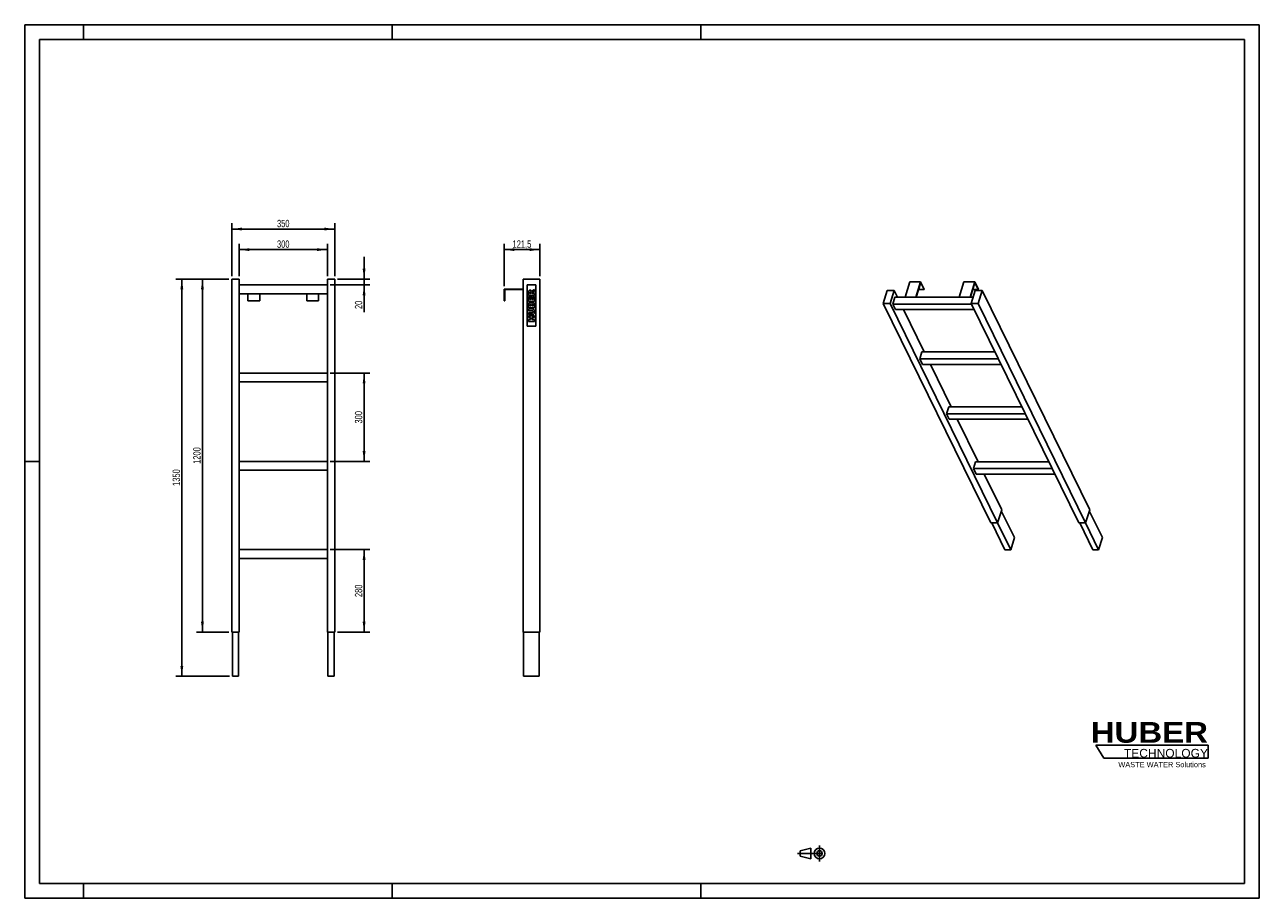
# Model space of a CAD drawing. Header units: millimetres. Extents: x 0 to 4200, y 0 to 2970.
import ezdxf

# ---------------------------------------------------------------- set-up
doc = ezdxf.new("R2010")
doc.units = ezdxf.units.MM
doc.header["$LTSCALE"] = 231
doc.linetypes.add('CENTER', pattern=[0.6, 0.375, -0.075, 0.075, -0.075])
doc.layers.get('0').update_dxf_attribs({"linetype": 'CONTINUOUS'})
for name, color, linetype in [('007_CURVES', 7, 'CONTINUOUS'), ('050_DIMENSIONING', 7, 'CONTINUOUS'), ('HUBER_Logo_BL0', 7, 'CONTINUOUS')]:
    doc.layers.add(name, color=color, linetype=linetype)
doc.styles.get("Standard").update_dxf_attribs({"font": 'txt', "width": 0.7})
doc.styles.add('TEXTSTYLE_2', font='ariblk.ttf')
doc.styles.add('TEXTSTYLE_3', font='arial.ttf')
doc.dimstyles.new('DIMSTYLE_1', dxfattribs={"dimtxt": 25, "dimasz": 35, "dimexe": 2, "dimexo": 1, "dimtad": 1, "dimdec": 1, "dimtxsty": 'STANDARD', "dimblk": '_FILLED', "dimblk1": '_FILLED', "dimblk2": '_FILLED', "dimcen": 0.09, "dimazin": 2, "dimtp": 0.5, "dimtm": 0.5, "dimtfac": 1, "dimtdec": 1, "dimtofl": 0, "dimtmove": 0, "dimatfit": 3, "dimldrblk": '_FILLED', "dimfxl": 1, "dimtolj": 1, "dimarcsym": 0})
doc.dimstyles.new('DIMSTYLE_2', dxfattribs={"dimtxt": 25, "dimasz": 35, "dimexe": 2, "dimexo": 1, "dimtad": 1, "dimtxsty": 'STANDARD', "dimblk": '_FILLED', "dimblk1": '_FILLED', "dimblk2": '_FILLED', "dimcen": 0.09, "dimazin": 2, "dimtp": 0.5, "dimtm": 0.5, "dimtfac": 1, "dimtofl": 0, "dimtmove": 0, "dimatfit": 3, "dimldrblk": '_FILLED', "dimfxl": 1, "dimtolj": 1, "dimarcsym": 0})
doc.dimstyles.new('DIMSTYLE_3', dxfattribs={"dimtxt": 25, "dimasz": 35, "dimexe": 2, "dimexo": 1, "dimtad": 1, "dimtxsty": 'STANDARD', "dimblk": '_FILLED', "dimblk1": '_FILLED', "dimblk2": '_FILLED', "dimcen": 0.09, "dimazin": 2, "dimtp": 1.2, "dimtm": 1.2, "dimtfac": 1, "dimtofl": 0, "dimtmove": 0, "dimatfit": 3, "dimldrblk": '_FILLED', "dimfxl": 1, "dimtolj": 1, "dimarcsym": 0})
doc.dimstyles.new('DIMSTYLE_4', dxfattribs={"dimtxt": 25, "dimasz": 35, "dimexe": 2, "dimexo": 1, "dimtad": 1, "dimtxsty": 'STANDARD', "dimblk": '_FILLED', "dimblk1": '_FILLED', "dimblk2": '_FILLED', "dimcen": 0.09, "dimazin": 2, "dimtp": 0.2, "dimtm": 0.2, "dimtfac": 1, "dimtofl": 0, "dimtmove": 0, "dimatfit": 3, "dimldrblk": '_FILLED', "dimfxl": 1, "dimtolj": 1, "dimarcsym": 0})

# ---------------------------------------------------------------- blocks, each defined once
blk = doc.blocks.new('HUBER_LOGO_BL0', base_point=(3837.5, 503.7))
at = {"layer": 'HUBER_Logo_BL0', "color": 5, "linetype": 'CONTINUOUS'}
for p, q in [((4026.4, 521), (3643.9, 521)), ((3643.9, 521), (3670.9, 476)), ((4026.4, 521), (4026.4, 476)), ((3670.9, 476), (4026.4, 476))]:
    blk.add_line(p, q, dxfattribs=at)
at = {"layer": 'HUBER_Logo_BL0', "color": 2, "linetype": 'CONTINUOUS', "attachment_point": 3, "line_spacing_factor": 0.78}
for s, insert, char_height, width, style in [('HUBER\\P\\fArial;\\H29.25;TECHNOLOGY ', (4025.4, 599.1), 70.2, 387.672, 'TEXTSTYLE_2'), ('WASTE WATER Solutions', (4018, 463.6), 18, 297.033, 'TEXTSTYLE_3')]:
    blk.add_mtext(s, dxfattribs=dict(at, insert=insert, char_height=char_height, width=width, style=style))
blk = doc.blocks.new('_FILLED')
at = {"color": 0, "linetype": 'BYBLOCK'}
blk.add_solid([(0, 0), (-1, 0.14), (-1, -0.14)], dxfattribs=at)
blk = doc.blocks.new('*D0')
at = {"layer": '050_DIMENSIONING', "color": 2, "linetype": 'CONTINUOUS'}
for p, q in [((729.6, 2115.3), (729.6, 2225.3)), ((729.6, 2205.3), (879.6, 2205.3)), ((1029.6, 2205.3), (879.6, 2205.3)), ((1029.6, 2115.3), (1029.6, 2225.3))]:
    blk.add_line(p, q, dxfattribs=at)
at = {"layer": '050_DIMENSIONING', "color": 2, "linetype": 'CONTINUOUS', "xscale": 35, "yscale": 35, "zscale": 35, "rotation": 180}
blk.add_blockref('_FILLED', (729.6, 2205.3), dxfattribs=at)
at = {"layer": '050_DIMENSIONING', "color": 2, "linetype": 'CONTINUOUS', "xscale": 35, "yscale": 35, "zscale": 35}
blk.add_blockref('_FILLED', (1029.6, 2205.3), dxfattribs=at)
at = {"layer": '050_DIMENSIONING', "color": 2, "linetype": 'CONTINUOUS', "insert": (879.6, 2236.6), "char_height": 25, "width": 85.714, "attachment_point": 2, "line_spacing_factor": 0.9}
blk.add_mtext('300', dxfattribs=at)
blk = doc.blocks.new('*D1')
at = {"layer": '050_DIMENSIONING', "color": 2, "linetype": 'CONTINUOUS'}
for p, q in [((1630.9, 2081.3), (1630.9, 2225.3)), ((1630.9, 2205.3), (1691.6, 2205.3)), ((1752.4, 2205.3), (1691.6, 2205.3)), ((1752.4, 2115.3), (1752.4, 2225.3))]:
    blk.add_line(p, q, dxfattribs=at)
at = {"layer": '050_DIMENSIONING', "color": 2, "linetype": 'CONTINUOUS', "xscale": 35, "yscale": 35, "zscale": 35, "rotation": 180}
blk.add_blockref('_FILLED', (1630.9, 2205.3), dxfattribs=at)
at = {"layer": '050_DIMENSIONING', "color": 2, "linetype": 'CONTINUOUS', "xscale": 35, "yscale": 35, "zscale": 35}
blk.add_blockref('_FILLED', (1752.4, 2205.3), dxfattribs=at)
at = {"layer": '050_DIMENSIONING', "color": 2, "linetype": 'CONTINUOUS', "insert": (1691.6, 2236.6), "char_height": 25, "width": 120.536, "attachment_point": 2, "line_spacing_factor": 0.9}
blk.add_mtext('121,5', dxfattribs=at)
blk = doc.blocks.new('*D2')
at = {"layer": '050_DIMENSIONING', "color": 2, "linetype": 'CONTINUOUS'}
for p, q in [((704.6, 2115.3), (704.6, 2295.3)), ((704.6, 2275.3), (879.6, 2275.3)), ((1054.6, 2275.3), (879.6, 2275.3)), ((1054.6, 2115.3), (1054.6, 2295.3))]:
    blk.add_line(p, q, dxfattribs=at)
at = {"layer": '050_DIMENSIONING', "color": 2, "linetype": 'CONTINUOUS', "xscale": 35, "yscale": 35, "zscale": 35, "rotation": 180}
blk.add_blockref('_FILLED', (704.6, 2275.3), dxfattribs=at)
at = {"layer": '050_DIMENSIONING', "color": 2, "linetype": 'CONTINUOUS', "xscale": 35, "yscale": 35, "zscale": 35}
blk.add_blockref('_FILLED', (1054.6, 2275.3), dxfattribs=at)
at = {"layer": '050_DIMENSIONING', "color": 2, "linetype": 'CONTINUOUS', "insert": (879.6, 2306.6), "char_height": 25, "width": 83.036, "attachment_point": 2, "line_spacing_factor": 0.9}
blk.add_mtext('350', dxfattribs=at)
blk = doc.blocks.new('*D3')
at = {"layer": '050_DIMENSIONING', "color": 2, "linetype": 'CONTINUOUS'}
for p, q in [((694.6, 2105.3), (584.6, 2105.3)), ((604.6, 2105.3), (604.6, 1505.3)), ((604.6, 905.3), (604.6, 1505.3)), ((694.6, 905.3), (584.6, 905.3))]:
    blk.add_line(p, q, dxfattribs=at)
at = {"layer": '050_DIMENSIONING', "color": 2, "linetype": 'CONTINUOUS', "xscale": 35, "yscale": 35, "zscale": 35}
for p, rotation in [((604.6, 2105.3), 90), ((604.6, 905.3), 270)]:
    blk.add_blockref('_FILLED', p, dxfattribs=dict(at, rotation=rotation))
at = {"layer": '050_DIMENSIONING', "color": 2, "linetype": 'CONTINUOUS', "insert": (573.3, 1505.3), "char_height": 25, "width": 109.821, "attachment_point": 2, "rotation": 90, "line_spacing_factor": 0.9}
blk.add_mtext('1200', dxfattribs=at)
blk = doc.blocks.new('*D4')
at = {"layer": '050_DIMENSIONING', "color": 2, "linetype": 'CONTINUOUS'}
for p, q in [((694.6, 2105.3), (514.6, 2105.3)), ((534.6, 2105.3), (534.6, 1430.3)), ((534.6, 755.3), (534.6, 1430.3)), ((696.6, 755.3), (514.6, 755.3))]:
    blk.add_line(p, q, dxfattribs=at)
at = {"layer": '050_DIMENSIONING', "color": 2, "linetype": 'CONTINUOUS', "xscale": 35, "yscale": 35, "zscale": 35}
for p, rotation in [((534.6, 2105.3), 90), ((534.6, 755.3), 270)]:
    blk.add_blockref('_FILLED', p, dxfattribs=dict(at, rotation=rotation))
at = {"layer": '050_DIMENSIONING', "color": 2, "linetype": 'CONTINUOUS', "insert": (503.3, 1430.3), "char_height": 25, "width": 104.464, "attachment_point": 2, "rotation": 90, "line_spacing_factor": 0.9}
blk.add_mtext('1350', dxfattribs=at)
blk = doc.blocks.new('*D5')
at = {"layer": '050_DIMENSIONING', "color": 2, "linetype": 'CONTINUOUS'}
for p, q in [((1039.6, 1185.3), (1174.6, 1185.3)), ((1154.6, 1185.3), (1154.6, 1045.3)), ((1154.6, 905.3), (1154.6, 1045.3)), ((1064.6, 905.3), (1174.6, 905.3))]:
    blk.add_line(p, q, dxfattribs=at)
at = {"layer": '050_DIMENSIONING', "color": 2, "linetype": 'CONTINUOUS', "xscale": 35, "yscale": 35, "zscale": 35}
for p, rotation in [((1154.6, 1185.3), 90), ((1154.6, 905.3), 270)]:
    blk.add_blockref('_FILLED', p, dxfattribs=dict(at, rotation=rotation))
at = {"layer": '050_DIMENSIONING', "color": 2, "linetype": 'CONTINUOUS', "insert": (1123.3, 1045.3), "char_height": 25, "width": 88.393, "attachment_point": 2, "rotation": 90, "line_spacing_factor": 0.9}
blk.add_mtext('280', dxfattribs=at)
blk = doc.blocks.new('*D6')
at = {"layer": '050_DIMENSIONING', "color": 2, "linetype": 'CONTINUOUS'}
for p, q in [((1154.6, 2105.3), (1154.6, 2180.3)), ((1154.6, 2180.3), (1154.6, 2095.3)), ((1064.6, 2105.3), (1174.6, 2105.3)), ((1039.6, 2085.3), (1174.6, 2085.3)), ((1154.6, 1992.4), (1154.6, 2095.3)), ((1154.6, 2085.3), (1154.6, 1992.4))]:
    blk.add_line(p, q, dxfattribs=at)
at = {"layer": '050_DIMENSIONING', "color": 2, "linetype": 'CONTINUOUS', "xscale": 35, "yscale": 35, "zscale": 35}
for p, rotation in [((1154.6, 2105.3), 270), ((1154.6, 2085.3), 90)]:
    blk.add_blockref('_FILLED', p, dxfattribs=dict(at, rotation=rotation))
at = {"layer": '050_DIMENSIONING', "color": 2, "linetype": 'CONTINUOUS', "insert": (1123.3, 2031.7), "char_height": 25, "width": 58.929, "attachment_point": 3, "rotation": 90, "line_spacing_factor": 0.9}
blk.add_mtext('20', dxfattribs=at)
blk = doc.blocks.new('*D7')
at = {"layer": '050_DIMENSIONING', "color": 2, "linetype": 'CONTINUOUS'}
for p, q in [((1039.6, 1785.3), (1174.6, 1785.3)), ((1154.6, 1785.3), (1154.6, 1635.3)), ((1154.6, 1485.3), (1154.6, 1635.3)), ((1039.6, 1485.3), (1174.6, 1485.3))]:
    blk.add_line(p, q, dxfattribs=at)
at = {"layer": '050_DIMENSIONING', "color": 2, "linetype": 'CONTINUOUS', "xscale": 35, "yscale": 35, "zscale": 35}
for p, rotation in [((1154.6, 1785.3), 90), ((1154.6, 1485.3), 270)]:
    blk.add_blockref('_FILLED', p, dxfattribs=dict(at, rotation=rotation))
at = {"layer": '050_DIMENSIONING', "color": 2, "linetype": 'CONTINUOUS', "insert": (1123.3, 1635.3), "char_height": 25, "width": 85.714, "attachment_point": 2, "rotation": 90, "line_spacing_factor": 0.9}
blk.add_mtext('300', dxfattribs=at)
blk = doc.blocks.new('PROJEKTIONSMETHODE_1_BL1', base_point=(2680, 152.5))
at = {"color": 2, "linetype": 'CONTINUOUS'}
for p, q in [((2637.8, 161.7), (2674.5, 170.8)), ((2674.5, 134.2), (2674.5, 170.8)), ((2637.8, 143.3), (2637.8, 161.7)), ((2637.8, 143.3), (2674.5, 134.2))]:
    blk.add_line(p, q, dxfattribs=at)
at = {"color": 2, "linetype": 'CENTER'}
for p, q in [((2703.8, 180), (2703.8, 125)), ((2628.7, 152.5), (2731.3, 152.5))]:
    blk.add_line(p, q, dxfattribs=at)
at = {"color": 2, "linetype": 'CONTINUOUS'}
for radius in [18.3, 9.17]:
    blk.add_circle((2703.8, 152.5), radius, dxfattribs=at)

msp = doc.modelspace()

# ---------------------------------------------------------------- linework, layer by layer
at = {"color": 7, "linetype": 'CONTINUOUS'}
for p, q in [((0, 2970), (4200, 2970)), ((0, 0), (0, 2970)), ((4200, 0), (4200, 2970)), ((704.596, 2105.321), (729.596, 2105.321)), ((704.596, 905.321), (704.596, 2105.321)), ((729.596, 905.321), (729.596, 2105.321)), ((1029.596, 2105.321), (1054.596, 2105.321)), ((1029.596, 905.321), (1029.596, 2105.321)), ((1054.596, 905.321), (1054.596, 2105.321)), ((1695.399, 2105.321), (1752.399, 2105.321)), ((1695.399, 905.321), (1695.399, 2105.321)), ((1752.399, 905.321), (1752.399, 2105.321)), ((1029.596, 2085.321), (729.596, 2085.321)), ((1630.899, 2031.321), (1630.899, 2071.321)), ((1630.899, 2071.321), (1695.399, 2071.321)), ((1695.399, 2069.321), (1632.899, 2069.321)), ((1632.899, 2069.321), (1632.899, 2031.321)), ((2934.486, 2066.88), (2920.688, 2022.23)), ((2957.513, 2066.88), (2934.486, 2066.88)), ((2943.715, 2022.23), (2957.513, 2066.88)), ((2968.803, 2043.873), (2957.513, 2066.88)), ((3011.129, 2096.27), (2994.937, 2043.873)), ((3011.129, 2096.27), (3047.972, 2096.27)), ((3047.972, 2096.27), (3031.78, 2043.873)), ((3032.774, 2043.873), (3048.098, 2093.46)), ((3040.798, 2069.839), (3059.689, 2069.839)), ((3060.173, 2071.405), (3047.972, 2096.27)), ((3048.098, 2093.46), (3059.689, 2069.839)), ((3059.689, 2069.839), (3060.173, 2071.405)), ((3195.341, 2096.27), (3179.15, 2043.873)), ((3232.184, 2096.27), (3195.341, 2096.27)), ((3232.184, 2096.27), (3215.992, 2043.873)), ((3216.986, 2043.873), (3232.31, 2093.46)), ((3233.831, 2066.88), (3220.033, 2022.23)), ((3243.901, 2069.839), (3225.01, 2069.839)), ((3244.386, 2071.405), (3232.184, 2096.27)), ((3232.31, 2093.46), (3243.901, 2069.839)), ((3256.858, 2066.88), (3233.831, 2066.88)), ((3243.06, 2022.23), (3256.858, 2066.88)), ((3243.901, 2069.839), (3244.386, 2071.405)), ((3622.908, 1320.948), (3256.858, 2066.88)), ((729.596, 2055.321), (1029.596, 2055.321)), ((759.596, 2055.321), (759.596, 2031.321)), ((759.596, 2031.321), (799.596, 2031.321)), ((799.596, 2055.321), (799.596, 2031.321)), ((959.596, 2055.321), (959.596, 2031.321)), ((999.596, 2031.321), (959.596, 2031.321)), ((999.596, 2055.321), (999.596, 2031.321)), ((1632.899, 2031.321), (1630.899, 2031.321)), ((3286.739, 1276.298), (2920.688, 2022.23)), ((2920.688, 2022.23), (2943.715, 2022.23)), ((3309.765, 1276.298), (2943.715, 2022.23)), ((2960.346, 2043.873), (2953.084, 2020.373)), ((2962.235, 2001.725), (2953.084, 2020.373)), ((3220.945, 2020.373), (2953.084, 2020.373)), ((3226.721, 2043.873), (2960.346, 2043.873)), ((3586.083, 1276.298), (3220.033, 2022.23)), ((3220.033, 2022.23), (3243.06, 2022.23)), ((3609.11, 1276.298), (3243.06, 2022.23)), ((2962.235, 2001.725), (3230.096, 2001.725)), ((3060.316, 1857.39), (2989.486, 2001.725)), ((3051.858, 1857.39), (3044.596, 1833.89)), ((3300.925, 1857.39), (3051.858, 1857.39)), ((3312.457, 1833.89), (3044.596, 1833.89)), ((3053.747, 1815.242), (3044.596, 1833.89)), ((3053.747, 1815.242), (3321.608, 1815.242)), ((3151.828, 1670.907), (3080.999, 1815.242)), ((1029.596, 1785.321), (729.596, 1785.321)), ((729.596, 1755.321), (1029.596, 1755.321)), ((3143.371, 1670.907), (3136.109, 1647.407)), ((3145.26, 1628.759), (3136.109, 1647.407)), ((3403.97, 1647.407), (3136.109, 1647.407)), ((3392.438, 1670.907), (3143.371, 1670.907)), ((3145.26, 1628.759), (3413.121, 1628.759)), ((3243.341, 1484.424), (3172.511, 1628.759)), ((1029.596, 1485.321), (729.596, 1485.321)), ((3234.883, 1484.424), (3227.621, 1460.924)), ((3483.95, 1484.424), (3234.883, 1484.424)), ((729.596, 1455.321), (1029.596, 1455.321)), ((3236.773, 1442.276), (3227.621, 1460.924)), ((3495.482, 1460.924), (3227.621, 1460.924)), ((3236.773, 1442.276), (3504.634, 1442.276)), ((3323.563, 1320.948), (3264.024, 1442.276)), ((3309.765, 1276.298), (3323.563, 1320.948)), ((3322.367, 1317.078), (3366.993, 1226.14)), ((3609.11, 1276.298), (3622.908, 1320.948)), ((3621.712, 1317.078), (3666.338, 1226.14)), ((3286.739, 1276.298), (3309.765, 1276.298)), ((3289.834, 1276.298), (3334.821, 1184.624)), ((3309.176, 1276.298), (3354.163, 1184.624)), ((3586.083, 1276.298), (3609.11, 1276.298)), ((3589.179, 1276.298), (3634.166, 1184.624)), ((3608.521, 1276.298), (3653.508, 1184.624)), ((3366.993, 1226.14), (3354.163, 1184.624)), ((3666.338, 1226.14), (3653.508, 1184.624)), ((1029.596, 1185.321), (729.596, 1185.321)), ((3354.163, 1184.624), (3334.821, 1184.624)), ((3653.508, 1184.624), (3634.166, 1184.624)), ((729.596, 1155.321), (1029.596, 1155.321)), ((704.596, 905.321), (729.596, 905.321)), ((706.596, 905.321), (706.596, 755.321)), ((727.596, 905.321), (727.596, 755.321)), ((1029.596, 905.321), (1054.596, 905.321)), ((1031.596, 905.321), (1031.596, 755.321)), ((1052.596, 905.321), (1052.596, 755.321)), ((1695.399, 905.321), (1752.399, 905.321)), ((1697.399, 905.321), (1697.399, 755.321)), ((1750.399, 905.321), (1750.399, 755.321)), ((727.596, 755.321), (706.596, 755.321)), ((1052.596, 755.321), (1031.596, 755.321)), ((1750.399, 755.321), (1697.399, 755.321)), ((0, 0), (4200, 0))]:
    msp.add_line(p, q, dxfattribs=at)
at = {"color": 3, "linetype": 'CONTINUOUS'}
for p, q in [((0, 2970), (0, 0)), ((4200, 2970), (0, 2970)), ((200, 2970), (200, 2920)), ((1250, 2970), (1250, 2920)), ((2300, 2970), (2300, 2920)), ((4200, 2970), (4200, 0)), ((0, 1485), (50, 1485)), ((200, 0), (200, 50)), ((1250, 0), (1250, 50)), ((2300, 0), (2300, 50)), ((4200, 0), (0, 0))]:
    msp.add_line(p, q, dxfattribs=at)
at = {"color": 5, "linetype": 'CONTINUOUS'}
for p, q in [((50, 2920), (50, 50)), ((4150, 2920), (50, 2920)), ((4150, 50), (4150, 2920)), ((50, 50), (4150, 50))]:
    msp.add_line(p, q, dxfattribs=at)
at = {"layer": '007_CURVES', "color": 4, "linetype": 'CONTINUOUS'}
for p, q in [((1708.899, 2085.321), (1708.899, 1945.321)), ((1738.899, 2085.321), (1708.899, 2085.321)), ((1713.899, 2060.042), (1713.899, 2049.741)), ((1717.937, 2055.949), (1717.937, 2058.664)), ((1722.003, 2058.554), (1722.003, 2055.949)), ((1727.787, 2059.127), (1733.899, 2062.429)), ((1733.899, 2069.414), (1728.115, 2066.413)), ((1733.899, 2062.429), (1733.899, 2069.414)), ((1738.899, 1945.321), (1738.899, 2085.321)), ((1713.899, 2049.741), (1733.899, 2049.741)), ((1718.169, 2046.031), (1713.899, 2046.031)), ((1713.899, 2046.031), (1713.899, 2029.469)), ((1713.899, 2029.469), (1733.899, 2029.469)), ((1713.899, 2019.332), (1713.899, 2007.763)), ((1722.003, 2055.949), (1717.937, 2055.949)), ((1717.951, 2013.998), (1717.951, 2016.726)), ((1718.169, 2035.662), (1718.169, 2046.031)), ((1721.348, 2035.662), (1718.169, 2035.662)), ((1725.427, 2045.28), (1721.348, 2045.28)), ((1721.348, 2045.28), (1721.348, 2035.662)), ((1721.743, 2016.685), (1721.743, 2013.998)), ((1725.427, 2035.662), (1725.427, 2045.28)), ((1729.37, 2035.662), (1725.427, 2035.662)), ((1725.55, 2013.998), (1725.55, 2017.136)), ((1725.782, 2055.949), (1725.782, 2056.494)), ((1733.899, 2055.949), (1725.782, 2055.949)), ((1733.899, 2046.331), (1729.37, 2046.331)), ((1729.37, 2046.331), (1729.37, 2035.662)), ((1729.602, 2017.149), (1729.602, 2013.998)), ((1733.899, 2049.741), (1733.899, 2055.949)), ((1733.899, 2029.469), (1733.899, 2046.331)), ((1733.899, 2007.763), (1733.899, 2018.432)), ((1713.899, 2007.763), (1733.899, 2007.763)), ((1725.823, 2003.657), (1713.899, 2003.657)), ((1713.899, 2003.657), (1713.899, 1997.49)), ((1713.899, 1997.49), (1726.109, 1997.49)), ((1726.109, 1990.655), (1713.899, 1990.655)), ((1713.899, 1990.655), (1713.899, 1984.489)), ((1713.899, 1984.489), (1725.823, 1984.489)), ((1733.899, 1980.369), (1713.899, 1980.369)), ((1713.899, 1980.369), (1713.899, 1974.162)), ((1713.899, 1974.162), (1720.898, 1974.162)), ((1721.743, 2013.998), (1717.951, 2013.998)), ((1720.898, 1974.162), (1720.898, 1967.408)), ((1729.602, 2013.998), (1725.55, 2013.998)), ((1725.809, 1967.408), (1725.809, 1974.162)), ((1725.809, 1974.162), (1733.899, 1974.162)), ((1733.899, 1974.162), (1733.899, 1980.369)), ((1708.899, 1945.321), (1738.899, 1945.321)), ((1720.898, 1967.408), (1713.899, 1967.408)), ((1713.899, 1967.408), (1713.899, 1961.228)), ((1713.899, 1961.228), (1733.899, 1961.228)), ((1733.899, 1967.408), (1725.809, 1967.408)), ((1733.899, 1961.228), (1733.899, 1967.408))]:
    msp.add_line(p, q, dxfattribs=at)
for points in [[(1713.899, 2060.042), (1713.899, 2061.951), (1714.063, 2063.411), (1714.39, 2064.421)], [(1714.39, 2064.421), (1714.718, 2065.43), (1715.331, 2066.235), (1716.221, 2066.858)], [(1716.221, 2066.858), (1717.105, 2067.477), (1718.183, 2067.79), (1719.452, 2067.79)], [(1718.46, 2060.966), (1718.115, 2060.56), (1717.937, 2059.782), (1717.937, 2058.664)], [(1719.943, 2061.583), (1719.301, 2061.583), (1718.81, 2061.378), (1718.46, 2060.966)], [(1719.452, 2067.79), (1720.57, 2067.79), (1721.525, 2067.545), (1722.333, 2067.073)], [(1721.105, 2061.191), (1720.775, 2061.447), (1720.379, 2061.583), (1719.943, 2061.583)], [(1721.738, 2060.194), (1721.648, 2060.601), (1721.443, 2060.928), (1721.105, 2061.191)], [(1722.003, 2058.554), (1722.003, 2058.827), (1721.921, 2059.373), (1721.738, 2060.194)], [(1722.333, 2067.073), (1723.135, 2066.604), (1723.79, 2065.949), (1724.291, 2065.122)], [(1724.291, 2065.122), (1724.608, 2064.598), (1724.868, 2063.875), (1725.072, 2062.947)], [(1725.072, 2062.947), (1725.331, 2063.684), (1725.577, 2064.23), (1725.819, 2064.56)], [(1726.256, 2058.001), (1725.945, 2057.559), (1725.782, 2057.054), (1725.782, 2056.494)], [(1725.819, 2064.56), (1725.986, 2064.789), (1726.327, 2065.117), (1726.874, 2065.552)], [(1727.787, 2059.127), (1726.998, 2058.701), (1726.491, 2058.336), (1726.256, 2058.001)], [(1726.874, 2065.552), (1727.405, 2065.976), (1727.814, 2066.263), (1728.115, 2066.413)], [(1713.899, 2019.332), (1713.899, 2021.256), (1714.376, 2022.729), (1715.331, 2023.766)], [(1715.331, 2023.766), (1716.286, 2024.803), (1717.473, 2025.321), (1718.879, 2025.321)], [(1718.442, 2018.691), (1718.115, 2018.309), (1717.951, 2017.654), (1717.951, 2016.726)], [(1719.806, 2019.264), (1719.233, 2019.264), (1718.769, 2019.073), (1718.442, 2018.691)], [(1718.879, 2025.321), (1720.065, 2025.321), (1721.075, 2024.953), (1721.923, 2024.219)], [(1721.252, 2018.691), (1720.925, 2019.073), (1720.434, 2019.264), (1719.806, 2019.264)], [(1721.743, 2016.685), (1721.743, 2017.64), (1721.58, 2018.309), (1721.252, 2018.691)], [(1721.923, 2024.219), (1722.494, 2023.725), (1722.93, 2023.002), (1723.258, 2022.061)], [(1723.258, 2022.061), (1723.613, 2023.493), (1724.199, 2024.544), (1725.045, 2025.226)], [(1725.045, 2025.226), (1725.891, 2025.908), (1726.941, 2026.249), (1728.21, 2026.249)], [(1726.095, 2019.4), (1725.741, 2018.964), (1725.55, 2018.213), (1725.55, 2017.136)], [(1727.514, 2020.055), (1726.928, 2020.055), (1726.45, 2019.837), (1726.095, 2019.4)], [(1729.042, 2019.4), (1728.66, 2019.837), (1728.155, 2020.055), (1727.514, 2020.055)], [(1728.21, 2026.249), (1729.247, 2026.249), (1730.188, 2026.003), (1731.006, 2025.524)], [(1729.602, 2017.149), (1729.602, 2018.213), (1729.424, 2018.964), (1729.042, 2019.4)], [(1731.006, 2025.524), (1731.839, 2025.035), (1732.494, 2024.38), (1732.973, 2023.548)], [(1732.973, 2023.548), (1733.271, 2023.029), (1733.49, 2022.238), (1733.629, 2021.202)], [(1733.629, 2021.202), (1733.817, 2019.81), (1733.899, 2018.882), (1733.899, 2018.432)], [(1725.823, 2003.657), (1727.01, 2003.657), (1728.115, 2003.466), (1729.165, 2003.097)], [(1729.207, 1985.06), (1727.924, 1984.68), (1726.805, 1984.489), (1725.823, 1984.489)], [(1728.674, 1996.576), (1728.074, 1997.177), (1727.214, 1997.49), (1726.109, 1997.49)], [(1726.109, 1990.655), (1727.201, 1990.655), (1728.046, 1990.956), (1728.66, 1991.556)], [(1728.66, 1991.556), (1729.274, 1992.156), (1729.574, 1993.002), (1729.574, 1994.08)], [(1729.574, 1994.08), (1729.574, 1995.144), (1729.274, 1995.976), (1728.674, 1996.576)], [(1729.165, 2003.097), (1730.216, 2002.729), (1731.13, 2002.156), (1731.921, 2001.365)], [(1731.509, 1986.375), (1730.761, 1985.73), (1729.997, 1985.294), (1729.207, 1985.06)], [(1733.233, 1988.498), (1732.821, 1987.722), (1732.248, 1987.013), (1731.509, 1986.375)], [(1731.921, 2001.365), (1732.712, 2000.574), (1733.258, 1999.755), (1733.573, 1998.891)], [(1734.035, 1991.378), (1733.899, 1990.233), (1733.64, 1989.264), (1733.233, 1988.498)], [(1733.573, 1998.891), (1734.008, 1997.695), (1734.24, 1996.249), (1734.24, 1994.571)], [(1734.24, 1994.571), (1734.24, 1993.589), (1734.172, 1992.524), (1734.035, 1991.378)]]:
    msp.add_open_spline(points, degree=3, dxfattribs=at)

# ---------------------------------------------------------------- block references
at = {"color": 2, "linetype": 'CONTINUOUS'}
msp.add_blockref('PROJEKTIONSMETHODE_1_BL1', (2680, 152.5), dxfattribs=at)
at = {"layer": 'HUBER_Logo_BL0'}
msp.add_blockref('HUBER_LOGO_BL0', (3837.497, 503.742), dxfattribs=at)

# ---------------------------------------------------------------- dimensions: what is measured, and where the dimension line sits
at = {"layer": '050_DIMENSIONING', "color": 2, "linetype": 'CONTINUOUS'}
for base, p1, p2, dimstyle, picture, middle in [((1054.596, 2275.321), (704.596, 2114.321), (1054.596, 2114.321), 'DIMSTYLE_2', '*D2', (876.025, 2275.321)), ((1029.596, 2205.321), (729.596, 2114.321), (1029.596, 2114.321), 'DIMSTYLE_1', '*D0', (876.025, 2205.321)), ((1752.399, 2205.321), (1630.899, 2080.321), (1752.399, 2114.321), 'DIMSTYLE_2', '*D1', (1688.078, 2205.321))]:
    dim = msp.add_linear_dim(base=base, p1=p1, p2=p2, dimstyle=dimstyle, dxfattribs=at)
    dim.commit()
    dim.dimension.update_dxf_attribs({"geometry": picture, "text_midpoint": middle, "dimtype": 160})
for base, p1, p2, angle, dimstyle, picture, middle in [((1154.596, 2105.321), (1038.596, 2085.321), (1063.596, 2105.321), 90, 'DIMSTYLE_4', '*D6', (1154.596, 2008.459)), ((534.596, 2105.321), (697.596, 755.321), (695.596, 2105.321), 90, 'DIMSTYLE_3', '*D4', (534.596, 1426.75)), ((604.596, 2105.321), (695.596, 905.321), (695.596, 2105.321), 90, 'DIMSTYLE_3', '*D3', (604.596, 1501.75)), ((1154.596, 1485.321), (1038.596, 1785.321), (1038.596, 1485.321), 270, 'DIMSTYLE_2', '*D7', (1154.596, 1631.75)), ((1154.596, 1185.321), (1063.596, 905.321), (1038.596, 1185.321), 90, 'DIMSTYLE_2', '*D5', (1154.596, 1041.75))]:
    dim = msp.add_linear_dim(base=base, p1=p1, p2=p2, angle=angle, dimstyle=dimstyle, dxfattribs=at)
    dim.commit()
    dim.dimension.update_dxf_attribs({"geometry": picture, "text_midpoint": middle, "dimtype": 160})

doc.saveas('drawing.dxf')
